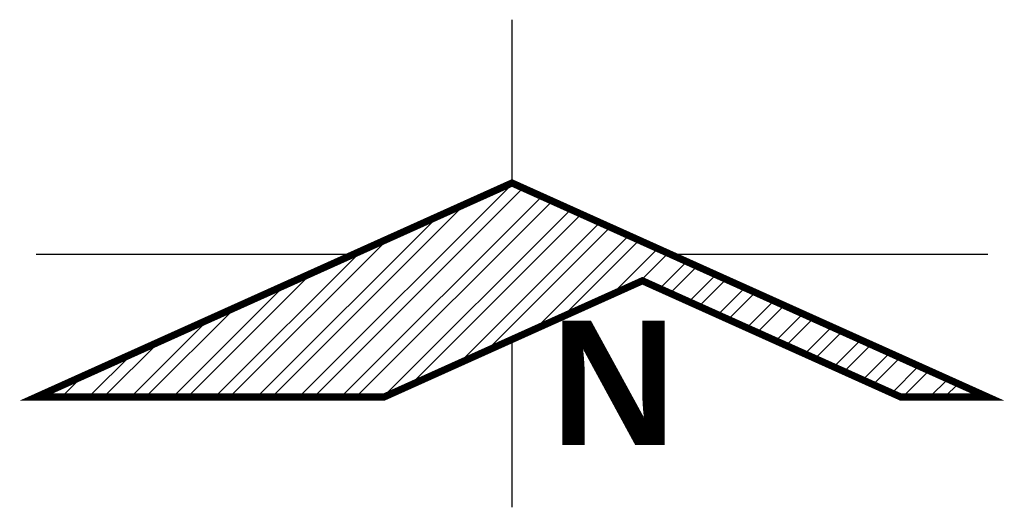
# Model space of a CAD drawing. Extents: x 7.22 to 9.29, y 14.83 to 15.86.
import ezdxf

# ---------------------------------------------------------------- set-up
doc = ezdxf.new("R2010")
doc.units = 0
doc.header["$MEASUREMENT"] = 0
doc.layers.get('0').update_dxf_attribs({"linetype": 'CONTINUOUS'})
doc.layers.add('BORDE', color=2, linetype='CONTINUOUS')
doc.layers.add('DIBUJO', color=5, linetype='CONTINUOUS')
doc.styles.add('SANSSERIFBOLD', font='SASB____.pfb')

# ---------------------------------------------------------------- blocks, each defined once
blk = doc.blocks.new('*X1')
at = {"color": 0}
for p, q in [((0.5526, -0.3), (1.0018, 0.1492)), ((0.5839, -0.3), (1.0234, 0.1395)), ((0.4955, -0.3), (0.9009, 0.1054)), ((0.641, -0.3), (1.0628, 0.1218)), ((0.6723, -0.3), (1.0843, 0.1121)), ((0.7294, -0.3), (1.1237, 0.0943)), ((0.7849, -0.2758), (1.1453, 0.0846)), ((0.4642, -0.3), (0.8441, 0.0798)), ((0.8888, -0.229), (1.1847, 0.0669)), ((0.9456, -0.2035), (1.2062, 0.0572)), ((0.4071, -0.3), (0.7402, 0.0331)), ((1.0495, -0.1567), (1.2456, 0.0395)), ((1.1063, -0.1311), (1.2672, 0.0298)), ((0.3759, -0.3), (0.6834, 0.0075)), ((1.2102, -0.0844), (1.3066, 0.012)), ((1.267, -0.0588), (1.3282, 0.0023)), ((1.3108, -0.0721), (1.3676, -0.0154)), ((0.3187, -0.3), (0.5795, -0.0392)), ((1.3324, -0.0818), (1.3891, -0.0251)), ((1.3718, -0.0996), (1.4285, -0.0428)), ((1.3934, -0.1093), (1.4501, -0.0525)), ((0.2875, -0.3), (0.5227, -0.0648)), ((1.4328, -0.127), (1.4895, -0.0703)), ((1.4543, -0.1367), (1.511, -0.08)), ((1.4937, -0.1544), (1.5504, -0.0977)), ((0.2303, -0.3), (0.4188, -0.1115)), ((1.5153, -0.1641), (1.572, -0.1074)), ((0.1991, -0.3), (0.362, -0.1371)), ((1.5547, -0.1818), (1.6114, -0.1251)), ((1.5762, -0.1915), (1.6329, -0.1348)), ((1.6156, -0.2093), (1.6723, -0.1526)), ((1.6372, -0.219), (1.6939, -0.1623)), ((0.1419, -0.3), (0.2581, -0.1839)), ((1.6766, -0.2367), (1.7333, -0.18)), ((1.6981, -0.2464), (1.7549, -0.1897)), ((0.1107, -0.3), (0.2013, -0.2094)), ((1.7375, -0.2641), (1.7943, -0.2074)), ((1.7591, -0.2738), (1.8158, -0.2171)), ((1.7985, -0.2916), (1.8552, -0.2348)), ((1.8213, -0.3), (1.8768, -0.2445)), ((0.0536, -0.3), (0.0974, -0.2562)), ((1.8785, -0.3), (1.9162, -0.2623)), ((0.0223, -0.3), (0.0406, -0.2818)), ((1.9097, -0.3), (1.9377, -0.272)), ((1.9668, -0.3), (1.9771, -0.2897)), ((1.9981, -0.3), (1.9987, -0.2994))]:
    blk.add_line(p, q, dxfattribs=at)
blk = doc.blocks.new('NORTE1')
for p, q in [((1, 0.15), (1, 0.4934)), ((1, 0.15), (0, -0.3)), ((1, 0.15), (2, -0.3)), ((0, 0), (0.6667, 0)), ((1.3333, 0), (2, 0)), ((1.2741, -0.0556), (0.7311, -0.3)), ((1.2741, -0.0556), (1.8172, -0.3)), ((1, -0.532), (1, -0.179)), ((0, -0.3), (0.7311, -0.3)), ((1.8172, -0.3), (2, -0.3))]:
    blk.add_line(p, q)
blk.add_blockref('*X1', (0, 0))
at = {"style": 'SANSSERIFBOLD'}
blk.add_text('N', height=0.2615, dxfattribs=at).set_placement((1.0815, -0.401))

msp = doc.modelspace()

# ---------------------------------------------------------------- linework, layer by layer
at = {"layer": 'BORDE', "const_width": 0.015}
msp.add_lwpolyline([(9.0707, 15.0657), (9.2535, 15.0657), (8.2535, 15.5157), (7.2535, 15.0657), (7.9846, 15.0657), (8.5276, 15.3101)], close=True, dxfattribs=at)

# ---------------------------------------------------------------- block references
at = {"layer": 'DIBUJO'}
msp.add_blockref('NORTE1', (7.2535, 15.3657), dxfattribs=at)

doc.saveas('drawing.dxf')
